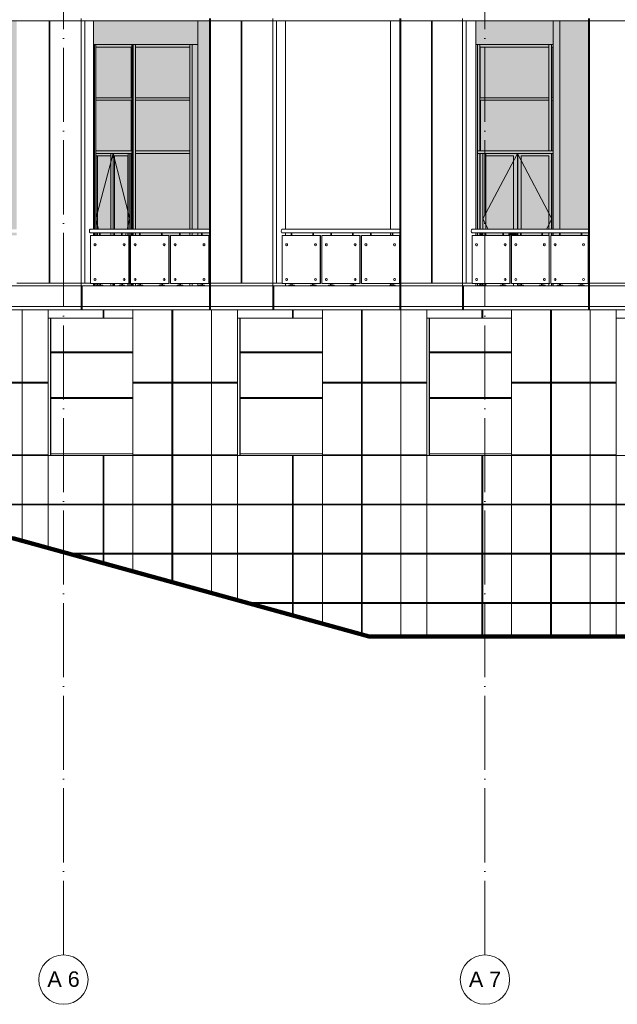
# Model space of a CAD drawing. Header units: millimetres. Extents: x 653421 to 888490, y -587092 to -202040.
# Tile 29 of 63: x 801167 to 812794, y -340747 to -321601. Entities that reach past the tile are written whole.
import ezdxf

# ---------------------------------------------------------------- set-up
doc = ezdxf.new("R2010")
doc.units = ezdxf.units.MM
doc.header["$LTSCALE"] = 0.05
doc.linetypes.add('ACAD_ISO04W100', pattern=[30, 24, -3, 0, -3])
doc.layers.get('0').update_dxf_attribs({"lineweight": 0})
for name, color, linetype, lineweight in [('001 Axis', 1, 'ACAD_ISO04W100', 13), ('006 Curtain Wall', 7, 'Continuous', 0), ('011 Dimension', 16, 'Continuous', 9)]:
    doc.layers.add(name, color=color, linetype=linetype, lineweight=lineweight)
doc.layers.add('GLASS', color=135, linetype='Continuous')
doc.styles.add('CMP 1-100', font='arial.ttf', dxfattribs={"height": 300})

# ---------------------------------------------------------------- blocks, each defined once
blk = doc.blocks.new('A$C1CAB5E13')
for p, q in [((-2199, 820, 0), (-2202, 820, 0)), ((-2202, 780, 0), (-2199, 780, 0)), ((-1639, 820, 0), (-1642, 820, 0)), ((-1642, 780, 0), (-1639, 780, 0)), ((-1427, 820, 0), (-1430, 820, 0)), ((-1430, 780, 0), (-1427, 780, 0)), ((-868, 820, 0), (-871, 820, 0)), ((-871, 780, 0), (-868, 780, 0)), ((-656, 820, 0), (-660, 820, 0)), ((-660, 780, 0), (-656, 780, 0)), ((-99, 820, 0), (-102, 820, 0)), ((-102, 780, 0), (-99, 780, 0)), ((-2199, 145, 0), (-2202, 145, 0)), ((-2202, 105, 0), (-2199, 105, 0)), ((-1639, 145, 0), (-1642, 145, 0)), ((-1642, 105, 0), (-1639, 105, 0)), ((-1427, 145, 0), (-1430, 145, 0)), ((-1430, 105, 0), (-1427, 105, 0)), ((-868, 145, 0), (-871, 145, 0)), ((-871, 105, 0), (-868, 105, 0)), ((-656, 145, 0), (-660, 145, 0)), ((-660, 105, 0), (-656, 105, 0)), ((-99, 145, 0), (-102, 145, 0)), ((-102, 105, 0), (-99, 105, 0))]:
    blk.add_line(p, q)
at = {"color": 195}
blk.add_lwpolyline([(-2292, 1032), (0, 1032), (0, 1100), (-2292, 1100)], dxfattribs=at)
at = {"lineweight": 0, "elevation": 0}
for points in [[(-2092, 1032), (-2092, 1028), (-2120, 1028), (-2120, 1032), (-2092, 1032)], [(-1668, 1032), (-1668, 1028), (-1697, 1028), (-1697, 1032), (-1668, 1032)], [(-1320, 1032), (-1320, 1028), (-1348, 1028), (-1348, 1032), (-1320, 1032)], [(-897, 1032), (-897, 1028), (-926, 1028), (-926, 1032), (-897, 1032)], [(-549, 1032), (-549, 1028), (-578, 1028), (-578, 1032), (-549, 1032)], [(-127, 1032), (-127, 1028), (-156, 1028), (-156, 1032), (-127, 1032)]]:
    blk.add_lwpolyline(points, close=True, dxfattribs=at)
for points in [[(-2113, 1028), (-2113, 980)], [(-2100, 1028), (-2100, 980)], [(-1690, 1028), (-1690, 980)], [(-1677, 1028), (-1677, 980)], [(-1341, 1028), (-1341, 980)], [(-1328, 1028), (-1328, 980)], [(-918, 1028), (-918, 980)], [(-905, 1028), (-905, 980)], [(-570, 1028), (-570, 980)], [(-557, 1028), (-557, 980)], [(-149, 1028), (-149, 980)], [(-136, 1028), (-136, 980)], [(-2118, 45), (-2118, 10)], [(-2094, 45), (-2094, 10)], [(-1695, 45), (-1695, 10)], [(-1670, 45), (-1670, 10)], [(-1346, 45), (-1346, 10)], [(-1321, 45), (-1321, 10)], [(-924, 45), (-924, 10)], [(-899, 45), (-899, 10)], [(-154, 45), (-154, 10)], [(-129, 45), (-129, 10)]]:
    blk.add_lwpolyline(points, dxfattribs=at)
for points in [[(-2049, 0), (-2162, 0), (-2162, 6, -0.39896), (-2158, 10), (-2054, 10, -0.39896), (-2050, 6), (-2049, 0)], [(-1626, 0), (-1739, 0), (-1739, 6, -0.39896), (-1734, 10), (-1631, 10, -0.39896), (-1626, 6), (-1626, 0)], [(-1277, 0), (-1390, 0), (-1390, 6, -0.39896), (-1385, 10), (-1282, 10, -0.39896), (-1278, 6), (-1277, 0)], [(-855, 0), (-968, 0), (-968, 6, -0.39896), (-963, 10), (-860, 10, -0.39896), (-855, 6), (-855, 0)], [(-85, 0), (-198, 0), (-198, 6, -0.39896), (-193, 10), (-90, 10, -0.39896), (-85, 6), (-85, 0)]]:
    blk.add_lwpolyline(points, format="xyb", close=True, dxfattribs=at)
for centre, major_axis, ratio in [((-2292, 1066, -1), (0, -34.2), 0.430387), ((-2199, 800, 0), (0, 20), 0.857721), ((-1639, 800, 0), (0, 20), 0.857721), ((-1427, 800, 0), (0, 20), 0.857721), ((-868, 800, 0), (0, 20), 0.857721), ((-656, 800, 0), (0, 20), 0.857721), ((-99, 800, 0), (0, 20), 0.857721), ((-2199, 125, 0), (0, 20), 0.857721), ((-1639, 125, 0), (0, 20), 0.857721), ((-1427, 125, 0), (0, 20), 0.857721), ((-868, 125, 0), (0, 20), 0.857721), ((-656, 125, 0), (0, 20), 0.857721), ((-99, 125, 0), (0, 20), 0.857721)]:
    blk.add_ellipse(centre, major_axis=major_axis, ratio=ratio, start_param=3.141593, end_param=6.283185)
for centre in [(-2202, 800, 0), (-1642, 800, 0), (-1430, 800, 0), (-871, 800, 0), (-660, 800, 0), (-102, 800, 0), (-2202, 125, 0), (-1642, 125, 0), (-1430, 125, 0), (-871, 125, 0), (-660, 125, 0), (-102, 125, 0)]:
    blk.add_ellipse(centre, major_axis=(0, -20), ratio=0.874872)
at = {"layer": '011 Dimension', "color": 135, "lineweight": 0}
for points in [[(-2263, 45), (-1547, 45), (-1547, 980), (-2288, 980), (-2288, 45)], [(-1547, 45), (-1543, 45), (-1543, 980), (-1547, 980), (-1547, 45)], [(-776, 980), (-1516, 980), (-1516, 45), (-776, 45), (-776, 980)], [(-776, 980), (-772, 980), (-772, 45), (-776, 45)], [(-7, 980), (-745, 980), (-745, 45), (-7, 45), (-7, 980)], [(-3, 980), (-7, 980), (-7, 45), (-3, 45), (-3, 980)]]:
    blk.add_lwpolyline(points, close=True, dxfattribs=at)
blk = doc.blocks.new('A$C265427DE')
for p, q in [((-2222, 820, 0), (-2225, 820, 0)), ((-2225, 780, 0), (-2222, 780, 0)), ((-1656, 820, 0), (-1660, 820, 0)), ((-1660, 780, 0), (-1656, 780, 0)), ((-1443, 820, 0), (-1446, 820, 0)), ((-1446, 780, 0), (-1443, 780, 0)), ((-879, 820, 0), (-882, 820, 0)), ((-882, 780, 0), (-879, 780, 0)), ((-665, 820, 0), (-668, 820, 0)), ((-668, 780, 0), (-665, 780, 0)), ((-102, 820, 0), (-105, 820, 0)), ((-105, 780, 0), (-102, 780, 0)), ((-2222, 145, 0), (-2225, 145, 0)), ((-2225, 105, 0), (-2222, 105, 0)), ((-1656, 145, 0), (-1660, 145, 0)), ((-1660, 105, 0), (-1656, 105, 0)), ((-1443, 145, 0), (-1446, 145, 0)), ((-1446, 105, 0), (-1443, 105, 0)), ((-879, 145, 0), (-882, 145, 0)), ((-882, 105, 0), (-879, 105, 0)), ((-665, 145, 0), (-668, 145, 0)), ((-668, 105, 0), (-665, 105, 0)), ((-102, 145, 0), (-105, 145, 0)), ((-105, 105, 0), (-102, 105, 0))]:
    blk.add_line(p, q)
at = {"color": 195}
blk.add_lwpolyline([(-2318, 1032), (0, 1032), (0, 1100), (-2318, 1100)], dxfattribs=at)
at = {"lineweight": 0, "elevation": 0}
for points in [[(-2115, 1032), (-2115, 1028), (-2144, 1028), (-2144, 1032), (-2115, 1032)], [(-1688, 1032), (-1688, 1028), (-1716, 1028), (-1716, 1032), (-1688, 1032)], [(-1336, 1032), (-1336, 1028), (-1364, 1028), (-1364, 1032), (-1336, 1032)], [(-910, 1032), (-910, 1028), (-938, 1028), (-938, 1032), (-910, 1032)], [(-558, 1032), (-558, 1028), (-587, 1028), (-587, 1032), (-558, 1032)], [(-133, 1032), (-133, 1028), (-161, 1028), (-161, 1032), (-133, 1032)]]:
    blk.add_lwpolyline(points, close=True, dxfattribs=at)
for points in [[(-2136, 1028), (-2136, 980)], [(-2123, 1028), (-2123, 980)], [(-1709, 1028), (-1709, 980)], [(-1696, 1028), (-1696, 980)], [(-1357, 1028), (-1357, 980)], [(-1344, 1028), (-1344, 980)], [(-931, 1028), (-931, 980)], [(-918, 1028), (-918, 980)], [(-579, 1028), (-579, 980)], [(-566, 1028), (-566, 980)], [(-154, 1028), (-154, 980)], [(-141, 1028), (-141, 980)], [(-2142, 45), (-2142, 10)], [(-2117, 45), (-2117, 10)], [(-1715, 45), (-1715, 10)], [(-1690, 45), (-1690, 10)], [(-1363, 45), (-1363, 10)], [(-1338, 45), (-1338, 10)], [(-936, 45), (-936, 10)], [(-911, 45), (-911, 10)], [(-585, 45), (-585, 10)], [(-560, 45), (-560, 10)], [(-159, 45), (-159, 10)], [(-134, 45), (-134, 10)]]:
    blk.add_lwpolyline(points, dxfattribs=at)
for points in [[(-2073, 0), (-2186, 0), (-2186, 6, -0.39896), (-2181, 10), (-2078, 10, -0.39896), (-2073, 6), (-2073, 0)], [(-1646, 0), (-1759, 0), (-1758, 6, -0.39896), (-1754, 10), (-1651, 10, -0.39896), (-1646, 6), (-1646, 0)], [(-1294, 0), (-1407, 0), (-1406, 6, -0.39896), (-1402, 10), (-1299, 10, -0.39896), (-1294, 6), (-1294, 0)], [(-867, 0), (-980, 0), (-980, 6, -0.39896), (-975, 10), (-872, 10, -0.39896), (-868, 6), (-867, 0)], [(-516, 0), (-629, 0), (-629, 6, -0.39896), (-624, 10), (-521, 10, -0.39896), (-516, 6), (-516, 0)], [(-90, 0), (-203, 0), (-203, 6, -0.39896), (-198, 10), (-95, 10, -0.39896), (-91, 6), (-90, 0)]]:
    blk.add_lwpolyline(points, format="xyb", close=True, dxfattribs=at)
for centre, major_axis, ratio in [((-2318, 1066, 0), (0, -34.2), 0.430387), ((-2222, 800, 0), (0, 20), 0.860108), ((-1656, 800, 0), (0, 20), 0.860108), ((-1443, 800, 0), (0, 20), 0.860108), ((-879, 800, 0), (0, 20), 0.860108), ((-665, 800, 0), (0, 20), 0.860108), ((-102, 800, 0), (0, 20), 0.860108), ((-2222, 125, 0), (0, 20), 0.860108), ((-1656, 125, 0), (0, 20), 0.860108), ((-1443, 125, 0), (0, 20), 0.860108), ((-879, 125, 0), (0, 20), 0.860108), ((-665, 125, 0), (0, 20), 0.860108), ((-102, 125, 0), (0, 20), 0.860108)]:
    blk.add_ellipse(centre, major_axis=major_axis, ratio=ratio, start_param=3.141593, end_param=6.283185)
for centre in [(-2225, 800, 0), (-1660, 800, 0), (-1446, 800, 0), (-882, 800, 0), (-668, 800, 0), (-105, 800, 0), (-2225, 125, 0), (-1660, 125, 0), (-1446, 125, 0), (-882, 125, 0), (-668, 125, 0), (-105, 125, 0)]:
    blk.add_ellipse(centre, major_axis=(0, -20), ratio=0.883087)
at = {"layer": '011 Dimension', "color": 135, "lineweight": 0, "elevation": 0}
for points in [[(-2280, 45), (-1564, 45), (-1564, 980), (-2312, 980), (-2312, 45)], [(-1564, 45), (-1560, 45), (-1560, 980), (-1564, 980), (-1564, 45)], [(-786, 980), (-1533, 980), (-1533, 45), (-786, 45), (-786, 980)], [(-786, 980), (-782, 980), (-782, 45), (-786, 45)], [(-10, 980), (-755, 980), (-755, 45), (-10, 45), (-10, 980)], [(-6, 980), (-10, 980), (-10, 45), (-6, 45), (-6, 980)]]:
    blk.add_lwpolyline(points, close=True, dxfattribs=at)
blk = doc.blocks.new('A$C68B7532D')
for p, q in [((-2175, 820, 0), (-2178, 820, 0)), ((-2178, 780, 0), (-2175, 780, 0)), ((-1620, 820, 0), (-1624, 820, 0)), ((-1624, 780, 0), (-1620, 780, 0)), ((-1411, 820, 0), (-1414, 820, 0)), ((-1414, 780, 0), (-1411, 780, 0)), ((-857, 820, 0), (-860, 820, 0)), ((-860, 780, 0), (-857, 780, 0)), ((-648, 820, 0), (-651, 820, 0)), ((-651, 780, 0), (-648, 780, 0)), ((-95, 820, 0), (-98, 820, 0)), ((-98, 780, 0), (-95, 780, 0)), ((-2175, 145, 0), (-2178, 145, 0)), ((-2178, 105, 0), (-2175, 105, 0)), ((-1620, 145, 0), (-1624, 145, 0)), ((-1624, 105, 0), (-1620, 105, 0)), ((-1411, 145, 0), (-1414, 145, 0)), ((-1414, 105, 0), (-1411, 105, 0)), ((-857, 145, 0), (-860, 145, 0)), ((-860, 105, 0), (-857, 105, 0)), ((-648, 145, 0), (-651, 145, 0)), ((-651, 105, 0), (-648, 105, 0)), ((-95, 145, 0), (-98, 145, 0)), ((-98, 105, 0), (-95, 105, 0))]:
    blk.add_line(p, q)
at = {"color": 195}
blk.add_lwpolyline([(-2265, 1032), (0, 1032), (0, 1100), (-2265, 1100)], dxfattribs=at)
at = {"lineweight": 0, "elevation": 0}
for points in [[(-2068, 1032), (-2068, 1028), (-2096, 1028), (-2096, 1032), (-2068, 1032)], [(-1648, 1032), (-1648, 1028), (-1677, 1028), (-1677, 1032), (-1648, 1032)], [(-1303, 1032), (-1303, 1028), (-1331, 1028), (-1331, 1032), (-1303, 1032)], [(-884, 1032), (-884, 1028), (-913, 1028), (-913, 1032), (-884, 1032)], [(-540, 1032), (-540, 1028), (-568, 1028), (-568, 1032), (-540, 1032)], [(-122, 1032), (-122, 1028), (-151, 1028), (-151, 1032), (-122, 1032)]]:
    blk.add_lwpolyline(points, close=True, dxfattribs=at)
for points in [[(-2089, 1028), (-2089, 980)], [(-2076, 1028), (-2076, 980)], [(-1669, 1028), (-1669, 980)], [(-1656, 1028), (-1656, 980)], [(-1324, 1028), (-1324, 980)], [(-1311, 1028), (-1311, 980)], [(-906, 1028), (-906, 980)], [(-893, 1028), (-893, 980)], [(-561, 1028), (-561, 980)], [(-548, 1028), (-548, 980)], [(-143, 1028), (-143, 980)], [(-130, 1028), (-130, 980)], [(-2094, 45), (-2094, 10)], [(-2069, 45), (-2069, 10)], [(-1675, 45), (-1675, 10)], [(-1650, 45), (-1650, 10)], [(-1330, 45), (-1330, 10)], [(-1305, 45), (-1305, 10)], [(-911, 45), (-911, 10)], [(-886, 45), (-886, 10)], [(-566, 45), (-566, 10)], [(-542, 45), (-542, 10)], [(-149, 45), (-149, 10)], [(-124, 45), (-124, 10)]]:
    blk.add_lwpolyline(points, dxfattribs=at)
for points in [[(-2025, 0), (-2138, 0), (-2138, 6, -0.39896), (-2133, 10), (-2030, 10, -0.39896), (-2026, 6), (-2025, 0)], [(-1606, 0), (-1719, 0), (-1719, 6, -0.39896), (-1714, 10), (-1611, 10, -0.39896), (-1606, 6), (-1606, 0)], [(-1261, 0), (-1374, 0), (-1373, 6, -0.39896), (-1369, 10), (-1266, 10, -0.39896), (-1261, 6), (-1261, 0)], [(-842, 0), (-955, 0), (-955, 6, -0.39896), (-950, 10), (-847, 10, -0.39896), (-842, 6), (-842, 0)], [(-497, 0), (-611, 0), (-610, 6, -0.39896), (-606, 10), (-502, 10, -0.39896), (-498, 6), (-497, 0)], [(-80, 0), (-193, 0), (-193, 6, -0.39896), (-188, 10), (-85, 10, -0.39896), (-80, 6), (-80, 0)]]:
    blk.add_lwpolyline(points, format="xyb", close=True, dxfattribs=at)
for centre, major_axis, ratio in [((-2265, 1066, 0), (0, -34.2), 0.448619), ((-2175, 800, 0), (0, 20), 0.854957), ((-1620, 800, 0), (0, 20), 0.854957), ((-1411, 800, 0), (0, 20), 0.854957), ((-857, 800, 0), (0, 20), 0.854957), ((-648, 800, 0), (0, 20), 0.854957), ((-95, 800, 0), (0, 20), 0.854957), ((-2175, 125, 0), (0, 20), 0.854957), ((-1620, 125, 0), (0, 20), 0.854957), ((-1411, 125, 0), (0, 20), 0.854957), ((-857, 125, 0), (0, 20), 0.854957), ((-648, 125, 0), (0, 20), 0.854957), ((-95, 125, 0), (0, 20), 0.854957)]:
    blk.add_ellipse(centre, major_axis=major_axis, ratio=ratio, start_param=3.141593, end_param=6.283185)
at = {"extrusion": (0, 0, -1)}
for centre in [(-2178, 800, 0), (-1624, 800, 0), (-1414, 800, 0), (-860, 800, 0), (-651, 800, 0), (-98, 800, 0), (-2178, 125, 0), (-1624, 125, 0), (-1414, 125, 0), (-860, 125, 0), (-651, 125, 0), (-98, 125, 0)]:
    blk.add_ellipse(centre, major_axis=(0, -20), ratio=0.86638, dxfattribs=at)
at = {"layer": '011 Dimension', "color": 135, "lineweight": 0}
for points in [[(-2263, 45), (-1529, 45), (-1529, 980), (-2263, 980), (-2263, 45)], [(-1529, 980), (-1529, 45), (-1525, 45), (-1525, 980), (-1529, 980)], [(-766, 45), (-766, 980), (-1498, 980), (-1498, 45), (-755, 45)], [(-766, 980), (-762, 980), (-762, 45), (-766, 45)], [(-4, 45), (-4, 980), (-735, 980), (-735, 45), (-1, 45)], [(-4, 45), (-7, 45), (0, 45), (0, 980), (-4, 980), (-4, 45)]]:
    blk.add_lwpolyline(points, close=True, dxfattribs=at)

msp = doc.modelspace()

# ---------------------------------------------------------------- hatches: boundary and pattern name
at = {"lineweight": 0, "true_color": 0xb5b5b5}
h = msp.add_hatch(dxfattribs=at)
h.set_pattern_fill('AR-SAND', color=253, scale=2, angle=45, style=0)
h.set_pattern_definition([(82.5, (607665.26, -236775.77), (-71.47627, 66.950698), [0, -77.216, 0, -86.36, 0, -82.55]), (52.5, (607665.26, -236775.77), (-37.802186, 164.94657), [0, -41.656, 0, -69.596, 0, -26.67]), (12.5, (607621.08, -236819.95), (111.659965, 112.066462), [0, -25.4, 0, -91.44, 0, -119.38]), (2.5, (607621.08, -236819.95), (76.45622, 139.51016), [0, -12.7, 0, -59.944, 0, -68.58])])
h.paths.add_polyline_path([(804857, -325676), (804857, -321626), (802603, -321626), (802603, -325676)])
h.paths.add_polyline_path([(804857, -325796), (804857, -325744), (802603, -325744), (802603, -325796)])
h.paths.add_polyline_path([(801110, -325676), (801110, -321626), (798827, -321626), (798827, -325676)])
h.paths.add_polyline_path([(801110, -325796), (801110, -325744), (798827, -325744), (798827, -325796)])
h.paths.add_polyline_path([(797330, -325676), (797330, -321626), (795019, -321626), (795019, -325676)])
h.paths.add_polyline_path([(797330, -325796), (797330, -325744), (795019, -325744), (795019, -325796)])
h.paths.add_polyline_path([(793510, -325676), (793510, -321626), (791171, -321626), (791171, -325676)])
h.paths.add_polyline_path([(793510, -325796), (793510, -325744), (791171, -325744), (791171, -325796)])
h.paths.add_polyline_path([(812233, -325676), (812233, -321626), (810040, -321626), (810040, -325676)])
h.paths.add_polyline_path([(812233, -325796), (812233, -325744), (810040, -325744), (810040, -325796)])
h.paths.add_polyline_path([(815869, -325676), (815869, -321626), (813708, -321626), (813708, -325676)])
h.paths.add_polyline_path([(815869, -325796), (815869, -325744), (813708, -325744), (813708, -325796)])
h.paths.add_polyline_path([(819467, -325676), (819467, -321626), (817338, -321626), (817338, -325676)])
h.paths.add_polyline_path([(819467, -325796), (819467, -325744), (817338, -325744), (817338, -325796)])

# ---------------------------------------------------------------- linework, layer by layer
at = {"color": 0}
for p, q in [((787705, -321626), (822633, -321626)), ((802434, -321626), (802434, -326726)), ((802603, -321626), (802603, -325676)), ((806162, -321626), (806162, -326726)), ((806339, -321626), (806339, -325676)), ((809176, -321626), (809176, -326726)), ((809189, -321626), (809189, -326726)), ((809856, -321626), (809856, -326726)), ((810040, -321626), (810040, -325676))]:
    msp.add_line(p, q, dxfattribs=at)
at = {"color": 252}
for p, q in [((802603, -322083), (804631, -322083)), ((802603, -322133), (802626, -322133)), ((802647, -322133), (803350, -322133)), ((803419, -322133), (804480, -322133)), ((810040, -322083), (811543, -322083)), ((810119, -322133), (811460, -322133)), ((811513, -322133), (811543, -322133)), ((802603, -323117), (802626, -323117)), ((802603, -323167), (802626, -323167)), ((802647, -323117), (803350, -323117)), ((802647, -323167), (803350, -323167)), ((803419, -323117), (804480, -323117)), ((803419, -323167), (804480, -323167)), ((810119, -323117), (811460, -323117)), ((810119, -323167), (811460, -323167)), ((811513, -323117), (811543, -323117)), ((811513, -323167), (811543, -323167)), ((802647, -324151), (803350, -324151)), ((802647, -324201), (803350, -324201)), ((802649, -324251), (802943, -324251)), ((802987, -324251), (803277, -324251)), ((803419, -324151), (804480, -324151)), ((803419, -324201), (804480, -324201)), ((810074, -324151), (811543, -324151)), ((810074, -324201), (811543, -324201)), ((810237, -324251), (810774, -324251)), ((810922, -324251), (811460, -324251)), ((810686, -325769), (810684, -325772)), ((810686, -325769), (810684, -325772)), ((810686, -325769), (810684, -325772)), ((810686, -325769), (810684, -325772)), ((810684, -325772), (810687, -325772)), ((810687, -325772), (810684, -325772)), ((810684, -325772), (810684, -325776)), ((810684, -325772), (810684, -325776)), ((810684, -325772), (810687, -325772)), ((810687, -325772), (810684, -325772)), ((810684, -325772), (810684, -325776)), ((810684, -325772), (810684, -325776)), ((810684, -325776), (810687, -325776)), ((810687, -325776), (810684, -325776)), ((810684, -325776), (810684, -325779)), ((810684, -325776), (810684, -325779)), ((810684, -325776), (810687, -325776)), ((810687, -325776), (810684, -325776)), ((810684, -325776), (810684, -325779)), ((810684, -325776), (810684, -325779)), ((810687, -325779), (810684, -325779)), ((810684, -325779), (810686, -325782)), ((810684, -325779), (810687, -325779)), ((810684, -325779), (810686, -325782)), ((810687, -325779), (810684, -325779)), ((810684, -325779), (810686, -325782)), ((810684, -325779), (810687, -325779)), ((810684, -325779), (810686, -325782)), ((810689, -325767), (810686, -325769)), ((810689, -325767), (810686, -325769)), ((810689, -325767), (810686, -325769)), ((810689, -325767), (810686, -325769)), ((810686, -325769), (810689, -325769)), ((810689, -325769), (810686, -325769)), ((810686, -325769), (810689, -325769)), ((810689, -325769), (810686, -325769)), ((810689, -325782), (810686, -325782)), ((810686, -325782), (810689, -325784)), ((810686, -325782), (810689, -325782)), ((810686, -325782), (810689, -325784)), ((810689, -325782), (810686, -325782)), ((810686, -325782), (810689, -325784)), ((810686, -325782), (810689, -325782)), ((810686, -325782), (810689, -325784)), ((810687, -325772), (810689, -325769)), ((810689, -325769), (810687, -325772)), ((810689, -325769), (810687, -325772)), ((810687, -325772), (810689, -325769)), ((810689, -325769), (810687, -325772)), ((810689, -325769), (810687, -325772)), ((810687, -325776), (810687, -325772)), ((810687, -325772), (810696, -325772)), ((810696, -325772), (810687, -325772)), ((810687, -325772), (810687, -325776)), ((810687, -325772), (810687, -325776)), ((810687, -325776), (810687, -325772)), ((810687, -325772), (810696, -325772)), ((810696, -325772), (810687, -325772)), ((810687, -325772), (810687, -325776)), ((810687, -325772), (810687, -325776)), ((810687, -325779), (810687, -325776)), ((810696, -325776), (810687, -325776)), ((810687, -325776), (810687, -325779)), ((810687, -325776), (810696, -325776)), ((810687, -325776), (810687, -325779)), ((810687, -325779), (810687, -325776)), ((810696, -325776), (810687, -325776)), ((810687, -325776), (810687, -325779)), ((810687, -325776), (810696, -325776)), ((810687, -325776), (810687, -325779)), ((810689, -325782), (810687, -325779)), ((810696, -325779), (810687, -325779)), ((810687, -325779), (810689, -325782)), ((810687, -325779), (810696, -325779)), ((810687, -325779), (810689, -325782)), ((810689, -325782), (810687, -325779)), ((810696, -325779), (810687, -325779)), ((810687, -325779), (810689, -325782)), ((810687, -325779), (810696, -325779)), ((810687, -325779), (810689, -325782)), ((810692, -325766), (810689, -325767)), ((810692, -325766), (810689, -325767)), ((810692, -325766), (810689, -325767)), ((810692, -325766), (810689, -325767)), ((810689, -325767), (810691, -325767)), ((810691, -325767), (810689, -325767)), ((810689, -325769), (810691, -325767)), ((810691, -325767), (810689, -325769)), ((810691, -325767), (810689, -325769)), ((810689, -325767), (810691, -325767)), ((810691, -325767), (810689, -325767)), ((810689, -325769), (810691, -325767)), ((810691, -325767), (810689, -325769)), ((810691, -325767), (810689, -325769)), ((810689, -325769), (810697, -325769)), ((810697, -325769), (810689, -325769)), ((810689, -325769), (810697, -325769)), ((810697, -325769), (810689, -325769)), ((810691, -325784), (810689, -325782)), ((810697, -325782), (810689, -325782)), ((810689, -325782), (810691, -325784)), ((810689, -325782), (810697, -325782)), ((810689, -325782), (810691, -325784)), ((810691, -325784), (810689, -325782)), ((810697, -325782), (810689, -325782)), ((810689, -325782), (810691, -325784)), ((810689, -325782), (810697, -325782)), ((810689, -325782), (810691, -325784)), ((810691, -325784), (810689, -325784)), ((810689, -325784), (810692, -325786)), ((810689, -325784), (810691, -325784)), ((810689, -325784), (810692, -325786)), ((810691, -325784), (810689, -325784)), ((810689, -325784), (810692, -325786)), ((810689, -325784), (810691, -325784)), ((810689, -325784), (810692, -325786)), ((810691, -325767), (810694, -325766)), ((810694, -325766), (810691, -325767)), ((810691, -325767), (810694, -325766)), ((810694, -325766), (810691, -325767)), ((810691, -325767), (810699, -325767)), ((810699, -325767), (810691, -325767)), ((810691, -325767), (810699, -325767)), ((810699, -325767), (810691, -325767)), ((810694, -325786), (810691, -325784)), ((810699, -325784), (810691, -325784)), ((810691, -325784), (810694, -325786)), ((810691, -325784), (810699, -325784)), ((810694, -325786), (810691, -325784)), ((810699, -325784), (810691, -325784)), ((810691, -325784), (810694, -325786)), ((810691, -325784), (810699, -325784)), ((810694, -325766), (810692, -325766)), ((810694, -325766), (810692, -325766)), ((810694, -325766), (810692, -325766)), ((810694, -325766), (810692, -325766)), ((810692, -325786), (810694, -325786)), ((810694, -325786), (810692, -325786)), ((810692, -325786), (810694, -325786)), ((810694, -325786), (810692, -325786)), ((810700, -325766), (810694, -325766)), ((810700, -325766), (810694, -325766)), ((810700, -325766), (810694, -325766)), ((810700, -325766), (810694, -325766)), ((810694, -325786), (810700, -325786)), ((810700, -325786), (810694, -325786)), ((810694, -325786), (810700, -325786)), ((810700, -325786), (810694, -325786)), ((810696, -325772), (810697, -325769)), ((810697, -325769), (810696, -325772)), ((810697, -325769), (810696, -325772)), ((810696, -325772), (810697, -325769)), ((810697, -325769), (810696, -325772)), ((810697, -325769), (810696, -325772)), ((810696, -325776), (810696, -325772)), ((810696, -325772), (810708, -325772)), ((810708, -325772), (810696, -325772)), ((810696, -325772), (810696, -325776)), ((810696, -325772), (810696, -325776)), ((810696, -325776), (810696, -325772)), ((810696, -325772), (810708, -325772)), ((810708, -325772), (810696, -325772)), ((810696, -325772), (810696, -325776)), ((810696, -325772), (810696, -325776)), ((810696, -325779), (810696, -325776)), ((810707, -325776), (810696, -325776)), ((810696, -325776), (810696, -325779)), ((810696, -325776), (810707, -325776)), ((810696, -325776), (810696, -325779)), ((810696, -325779), (810696, -325776)), ((810707, -325776), (810696, -325776)), ((810696, -325776), (810696, -325779)), ((810696, -325776), (810707, -325776)), ((810696, -325776), (810696, -325779)), ((810697, -325782), (810696, -325779)), ((810708, -325779), (810696, -325779)), ((810696, -325779), (810697, -325782)), ((810696, -325779), (810708, -325779)), ((810696, -325779), (810697, -325782)), ((810697, -325782), (810696, -325779)), ((810708, -325779), (810696, -325779)), ((810696, -325779), (810697, -325782)), ((810696, -325779), (810708, -325779)), ((810696, -325779), (810697, -325782)), ((810697, -325769), (810699, -325767)), ((810699, -325767), (810697, -325769)), ((810699, -325767), (810697, -325769)), ((810697, -325769), (810699, -325767)), ((810699, -325767), (810697, -325769)), ((810699, -325767), (810697, -325769)), ((810697, -325769), (810708, -325769)), ((810708, -325769), (810697, -325769)), ((810697, -325769), (810708, -325769)), ((810708, -325769), (810697, -325769)), ((810699, -325784), (810697, -325782)), ((810708, -325782), (810697, -325782)), ((810697, -325782), (810699, -325784)), ((810697, -325782), (810708, -325782)), ((810697, -325782), (810699, -325784)), ((810699, -325784), (810697, -325782)), ((810708, -325782), (810697, -325782)), ((810697, -325782), (810699, -325784)), ((810697, -325782), (810708, -325782)), ((810697, -325782), (810699, -325784)), ((810699, -325767), (810700, -325766)), ((810700, -325766), (810699, -325767)), ((810699, -325767), (810700, -325766)), ((810700, -325766), (810699, -325767)), ((810699, -325767), (810708, -325767)), ((810708, -325767), (810699, -325767)), ((810699, -325767), (810708, -325767)), ((810708, -325767), (810699, -325767)), ((810700, -325786), (810699, -325784)), ((810708, -325784), (810699, -325784)), ((810699, -325784), (810700, -325786)), ((810699, -325784), (810708, -325784)), ((810700, -325786), (810699, -325784)), ((810708, -325784), (810699, -325784)), ((810699, -325784), (810700, -325786)), ((810699, -325784), (810708, -325784)), ((810709, -325766), (810700, -325766)), ((810709, -325766), (810700, -325766)), ((810709, -325766), (810700, -325766)), ((810709, -325766), (810700, -325766)), ((810700, -325786), (810709, -325786)), ((810709, -325786), (810700, -325786)), ((810700, -325786), (810709, -325786)), ((810709, -325786), (810700, -325786)), ((810707, -325776), (810708, -325772)), ((810708, -325772), (810707, -325776)), ((810707, -325776), (810708, -325772)), ((810708, -325772), (810707, -325776)), ((810708, -325779), (810707, -325776)), ((810707, -325776), (810790, -325776)), ((810790, -325776), (810707, -325776)), ((810707, -325776), (810708, -325779)), ((810708, -325779), (810707, -325776)), ((810707, -325776), (810708, -325779)), ((810708, -325767), (810709, -325766)), ((810709, -325766), (810708, -325767)), ((810708, -325767), (810709, -325766)), ((810709, -325766), (810708, -325767)), ((810708, -325767), (810789, -325767)), ((810708, -325769), (810708, -325767)), ((810789, -325767), (810708, -325767)), ((810708, -325767), (810708, -325769)), ((810708, -325769), (810708, -325767)), ((810708, -325767), (810708, -325769)), ((810708, -325772), (810708, -325769)), ((810708, -325769), (810790, -325769)), ((810790, -325769), (810708, -325769)), ((810708, -325769), (810708, -325772)), ((810708, -325772), (810708, -325769)), ((810708, -325769), (810708, -325772)), ((810708, -325772), (810790, -325772)), ((810790, -325772), (810708, -325772)), ((810708, -325782), (810708, -325779)), ((810790, -325779), (810708, -325779)), ((810708, -325779), (810708, -325782)), ((810708, -325779), (810790, -325779)), ((810708, -325782), (810708, -325779)), ((810708, -325779), (810708, -325782)), ((810708, -325784), (810708, -325782)), ((810790, -325782), (810708, -325782)), ((810708, -325782), (810708, -325784)), ((810708, -325782), (810790, -325782)), ((810708, -325784), (810708, -325782)), ((810708, -325782), (810708, -325784)), ((810709, -325786), (810708, -325784)), ((810789, -325784), (810708, -325784)), ((810708, -325784), (810709, -325786)), ((810708, -325784), (810789, -325784)), ((810709, -325786), (810708, -325784)), ((810708, -325784), (810709, -325786)), ((810789, -325766), (810709, -325766)), ((810789, -325766), (810709, -325766)), ((810709, -325786), (810789, -325786)), ((810789, -325786), (810709, -325786)), ((810780, -325762), (810779, -325766)), ((810779, -325766), (810780, -325762)), ((810779, -325766), (810806, -325766)), ((810806, -325786), (810779, -325786)), ((810779, -325786), (810780, -325789)), ((810780, -325789), (810779, -325786)), ((810786, -325755), (810780, -325762)), ((810780, -325762), (810786, -325755)), ((810780, -325789), (810786, -325796)), ((810786, -325796), (810780, -325789)), ((810795, -325750), (810786, -325755)), ((810786, -325755), (810795, -325750)), ((810797, -325766), (810789, -325766)), ((810789, -325766), (810789, -325767)), ((810789, -325767), (810789, -325766)), ((810797, -325766), (810789, -325766)), ((810789, -325767), (810799, -325767)), ((810799, -325767), (810789, -325767)), ((810789, -325767), (810790, -325769)), ((810790, -325769), (810789, -325767)), ((810790, -325782), (810789, -325784)), ((810789, -325784), (810790, -325782)), ((810799, -325784), (810789, -325784)), ((810789, -325784), (810789, -325786)), ((810789, -325786), (810789, -325784)), ((810789, -325784), (810799, -325784)), ((810789, -325786), (810797, -325786)), ((810797, -325786), (810789, -325786)), ((810790, -325769), (810800, -325769)), ((810800, -325769), (810790, -325769)), ((810790, -325769), (810790, -325772)), ((810790, -325772), (810790, -325769)), ((810790, -325772), (810801, -325772)), ((810801, -325772), (810790, -325772)), ((810790, -325772), (810790, -325776)), ((810790, -325776), (810790, -325772)), ((810801, -325776), (810790, -325776)), ((810790, -325776), (810790, -325779)), ((810790, -325776), (810801, -325776)), ((810790, -325779), (810790, -325776)), ((810801, -325779), (810790, -325779)), ((810790, -325779), (810790, -325782)), ((810790, -325779), (810801, -325779)), ((810790, -325782), (810790, -325779)), ((810800, -325782), (810790, -325782)), ((810790, -325782), (810800, -325782)), ((810804, -325749), (810795, -325750)), ((810795, -325750), (810804, -325749)), ((810803, -325766), (810797, -325766)), ((810797, -325766), (810799, -325767)), ((810799, -325767), (810797, -325766)), ((810803, -325766), (810797, -325766)), ((810799, -325784), (810797, -325786)), ((810797, -325786), (810799, -325784)), ((810797, -325786), (810803, -325786)), ((810803, -325786), (810797, -325786)), ((810799, -325767), (810806, -325767)), ((810806, -325767), (810799, -325767)), ((810799, -325767), (810800, -325769)), ((810800, -325769), (810799, -325767)), ((810799, -325767), (810800, -325769)), ((810800, -325782), (810799, -325784)), ((810799, -325784), (810800, -325782)), ((810800, -325782), (810799, -325784)), ((810806, -325784), (810799, -325784)), ((810799, -325784), (810806, -325784)), ((810800, -325769), (810809, -325769)), ((810809, -325769), (810800, -325769)), ((810800, -325769), (810801, -325772)), ((810801, -325772), (810800, -325769)), ((810800, -325769), (810801, -325772)), ((810801, -325779), (810800, -325782)), ((810800, -325782), (810801, -325779)), ((810801, -325779), (810800, -325782)), ((810809, -325782), (810800, -325782)), ((810800, -325782), (810809, -325782)), ((810801, -325772), (810810, -325772)), ((810810, -325772), (810801, -325772)), ((810801, -325772), (810801, -325776)), ((810801, -325776), (810801, -325772)), ((810801, -325772), (810801, -325776)), ((810801, -325776), (810811, -325776)), ((810811, -325776), (810801, -325776)), ((810801, -325776), (810801, -325779)), ((810801, -325779), (810801, -325776)), ((810801, -325776), (810801, -325779)), ((810810, -325779), (810801, -325779)), ((810801, -325779), (810810, -325779)), ((810806, -325766), (810803, -325766)), ((810803, -325766), (810806, -325767)), ((810806, -325767), (810803, -325766)), ((810806, -325766), (810803, -325766)), ((810806, -325784), (810803, -325786)), ((810803, -325786), (810806, -325784)), ((810803, -325786), (810806, -325786)), ((810806, -325786), (810803, -325786)), ((810813, -325750), (810804, -325749)), ((810804, -325749), (810813, -325750)), ((810806, -325766), (810809, -325767)), ((810809, -325767), (810806, -325766)), ((810806, -325766), (810809, -325767)), ((810806, -325767), (810809, -325767)), ((810809, -325767), (810806, -325767)), ((810806, -325767), (810809, -325769)), ((810809, -325769), (810806, -325767)), ((810806, -325767), (810809, -325769)), ((810809, -325782), (810806, -325784)), ((810806, -325784), (810809, -325782)), ((810809, -325782), (810806, -325784)), ((810809, -325784), (810806, -325786)), ((810809, -325784), (810806, -325784)), ((810806, -325786), (810809, -325784)), ((810806, -325784), (810809, -325784)), ((810809, -325784), (810806, -325786)), ((810809, -325767), (810811, -325769)), ((810811, -325769), (810809, -325767)), ((810809, -325767), (810811, -325769)), ((810809, -325769), (810811, -325769)), ((810811, -325769), (810809, -325769)), ((810809, -325769), (810810, -325772)), ((810810, -325772), (810809, -325769)), ((810809, -325769), (810810, -325772)), ((810810, -325779), (810809, -325782)), ((810809, -325782), (810810, -325779)), ((810810, -325779), (810809, -325782)), ((810811, -325782), (810809, -325784)), ((810811, -325782), (810809, -325782)), ((810809, -325784), (810811, -325782)), ((810809, -325782), (810811, -325782)), ((810811, -325782), (810809, -325784)), ((810810, -325772), (810813, -325772)), ((810813, -325772), (810810, -325772)), ((810810, -325772), (810811, -325776)), ((810811, -325776), (810810, -325772)), ((810810, -325772), (810811, -325776)), ((810811, -325776), (810810, -325779)), ((810810, -325779), (810811, -325776)), ((810811, -325776), (810810, -325779)), ((810813, -325779), (810810, -325779)), ((810810, -325779), (810813, -325779)), ((810811, -325769), (810813, -325772)), ((810813, -325772), (810811, -325769)), ((810811, -325769), (810813, -325772)), ((810814, -325776), (810811, -325776)), ((810811, -325776), (810814, -325776)), ((810813, -325779), (810811, -325782)), ((810811, -325782), (810813, -325779)), ((810813, -325779), (810811, -325782)), ((810821, -325755), (810813, -325750)), ((810813, -325750), (810821, -325755)), ((810813, -325772), (810814, -325776)), ((810814, -325776), (810813, -325772)), ((810813, -325772), (810814, -325776)), ((810814, -325776), (810813, -325779)), ((810813, -325779), (810814, -325776)), ((810814, -325776), (810813, -325779)), ((810827, -325762), (810821, -325755)), ((810821, -325755), (810827, -325762)), ((810822, -325796), (810827, -325789)), ((810827, -325789), (810822, -325796)), ((810830, -325771), (810827, -325762)), ((810827, -325762), (810830, -325771)), ((810827, -325789), (810830, -325780)), ((810830, -325780), (810827, -325789)), ((810830, -325780), (810830, -325771)), ((810830, -325771), (810830, -325780))]:
    msp.add_line(p, q, dxfattribs=at)
for p, q in [((802603, -325744), (802603, -325796)), ((806339, -325744), (806339, -325796)), ((810040, -325744), (810040, -325796)), ((787705, -326776), (824494, -326776)), ((801110, -326726), (802545, -326726)), ((802603, -326731), (802603, -326776)), ((804857, -326726), (806275, -326726)), ((806339, -326731), (806339, -326776)), ((808562, -326726), (809970, -326726)), ((810040, -326731), (810040, -326776)), ((812233, -326726), (813632, -326726)), ((777673, -327176), (822633, -327176))]:
    msp.add_line(p, q)
at = {"color": 0}
for points in [[(801741, -321626), (801741, -326726)], [(801754, -321626), (801754, -326726)], [(802364, -321576), (802364, -327241)], [(804857, -321576), (804857, -327241)], [(804877, -321576), (804877, -327241)], [(805477, -321626), (805477, -326726)], [(805491, -321626), (805491, -326726)], [(806091, -321576), (806091, -327241)], [(808562, -321576), (808562, -327241)], [(808581, -321576), (808581, -327241)], [(809784, -321576), (809784, -327241)], [(812233, -321576), (812233, -327241)], [(812250, -321576), (812250, -327241)], [(802386, -326776), (802386, -327241)], [(806112, -326776), (806112, -327241)], [(809800, -326776), (809800, -327241)]]:
    msp.add_lwpolyline(points, dxfattribs=at)
at = {"color": 252}
for points in [[(804631, -321626), (804631, -325676)], [(808384, -321626), (808384, -325676)], [(811543, -321626), (811543, -325676)], [(811677, -321626), (811677, -325676)], [(802609, -322133), (802609, -323117)], [(802626, -322083), (802626, -325676)], [(802647, -322083), (802647, -325676)], [(803333, -322133), (803333, -323117)], [(803350, -322083), (803350, -325676)], [(803371, -322083), (803371, -325676)], [(803376, -322083), (803376, -325676)], [(803419, -322083), (803419, -325676)], [(804480, -322083), (804480, -325676)], [(804524, -322083), (804524, -325676)], [(810074, -322083), (810074, -325676)], [(810119, -322083), (810119, -324151)], [(810128, -322133), (810128, -323117)], [(811460, -322083), (811460, -324151)], [(811513, -322083), (811513, -324151)], [(811522, -322133), (811522, -323117)], [(802609, -323167), (802609, -325676)], [(803333, -323167), (803333, -324151)], [(811522, -323167), (811522, -324151)], [(802649, -324201), (802649, -325676)], [(802701, -325676), (802649, -325476), (802987, -324201)], [(802656, -324251), (802656, -325676)], [(802680, -324251), (802680, -325676)], [(802939, -324251), (802939, -325676)], [(802943, -324201), (802943, -325676)], [(802987, -324201), (802987, -325676)], [(802987, -324201), (803308, -325476), (803259, -325676)], [(802989, -324251), (802989, -325676)], [(803015, -324251), (803015, -325676)], [(803274, -324251), (803274, -325676)], [(803277, -324201), (803277, -325676)], [(803308, -324201), (803308, -325676)], [(803333, -324201), (803333, -325676)], [(810119, -324201), (810119, -325676)], [(810128, -324201), (810128, -325676)], [(810175, -324201), (810175, -325676)], [(810179, -324201), (810179, -325676)], [(810283, -325676), (810179, -325476), (810854, -324201)], [(810237, -324201), (810237, -325676)], [(810238, -324251), (810238, -325676)], [(810774, -324251), (810774, -325676)], [(810854, -324201), (810854, -325676)], [(810854, -324201), (811522, -325476), (811419, -325676)], [(810858, -324201), (810858, -325676)], [(810922, -324251), (810922, -325676)], [(810924, -324251), (810924, -325676)], [(811460, -324251), (811460, -325676)], [(811513, -324201), (811513, -325676)], [(811522, -324201), (811522, -325676)], [(802609, -325744), (802609, -325796)], [(802626, -325744), (802626, -325796)], [(802647, -325744), (802647, -325796)], [(802649, -325744), (802649, -325796)], [(802656, -325744), (802656, -325796)], [(802680, -325744), (802680, -325796)], [(802939, -325744), (802939, -325796)], [(802943, -325744), (802943, -325796)], [(802987, -325744), (802987, -325796)], [(802989, -325744), (802989, -325796)], [(803015, -325744), (803015, -325796)], [(803242, -325744), (803229, -325796)], [(803274, -325744), (803274, -325796)], [(803277, -325744), (803277, -325796)], [(803308, -325744), (803308, -326776)], [(803333, -325744), (803333, -325796)], [(803350, -325744), (803350, -325796)], [(803371, -325744), (803371, -325796)], [(803376, -325744), (803376, -325796)], [(803419, -325744), (803419, -325796)], [(804480, -325744), (804480, -325796)], [(804524, -325744), (804524, -325796)], [(804631, -325744), (804631, -325796)], [(808384, -325744), (808384, -325796)], [(810074, -325744), (810074, -325796)], [(810119, -325744), (810119, -325796)], [(810128, -325744), (810128, -325796)], [(810175, -325744), (810175, -325796)], [(810179, -325744), (810179, -325796)], [(810237, -325744), (810237, -325796)], [(810238, -325744), (810238, -325796)], [(810774, -325744), (810774, -325766)], [(810774, -325786), (810774, -325796)], [(810854, -325744), (810854, -325796)], [(810858, -325744), (810858, -325796)], [(810922, -325748), (810922, -325796)], [(810924, -325748), (810924, -325796)], [(811460, -325744), (811460, -325796)], [(811513, -325744), (811513, -325796)], [(811522, -325744), (811522, -325796)], [(811543, -325744), (811543, -325796)], [(802609, -326731), (802609, -326776)], [(802626, -326731), (802626, -326776)], [(802647, -326731), (802647, -326776)], [(802649, -326731), (802649, -326776)], [(802656, -326731), (802656, -326776)], [(802680, -326731), (802680, -326766)], [(802939, -326731), (802939, -326776)], [(802943, -326731), (802943, -326776)], [(802987, -326776), (802975, -326731)], [(802987, -326731), (802987, -326776)], [(802998, -326731), (802987, -326776)], [(802989, -326731), (802989, -326776)], [(803015, -326731), (803015, -326776)], [(803274, -326731), (803274, -326776)], [(803277, -326731), (803277, -326776)], [(803333, -326731), (803333, -326776)], [(803350, -326731), (803350, -326776)], [(803371, -326731), (803371, -326776)], [(803376, -326731), (803376, -326776)], [(803419, -326731), (803419, -326776)], [(804480, -326731), (804480, -326776)], [(804524, -326731), (804524, -326776)], [(804631, -326731), (804631, -326776)], [(808384, -326731), (808384, -326766)], [(810074, -326731), (810074, -326776)], [(810119, -326731), (810119, -326766)], [(810128, -326731), (810128, -326766)], [(810175, -326731), (810175, -326766)], [(810179, -326731), (810179, -326766)], [(810237, -326731), (810237, -326776)], [(810238, -326731), (810238, -326776)], [(810774, -326731), (810774, -326776)], [(810854, -326731), (810854, -326776)], [(810858, -326731), (810858, -326776)], [(811460, -326731), (811460, -326776)], [(811513, -326731), (811513, -326776)], [(811522, -326731), (811522, -326776)], [(811543, -326731), (811543, -326776)]]:
    msp.add_lwpolyline(points, dxfattribs=at)
at = {"lineweight": 100}
msp.add_lwpolyline([(745121, -326851), (756177, -326776), (765613, -326776), (773217, -326861), (775172, -326861), (775172, -327216), (775356, -327216), (775356, -328610), (785841, -330176), (793486, -330516), (801056, -331686), (807965, -333596), (820339, -333596), (820339, -336676), (875763, -336676)], dxfattribs=at)
for points in [[(777395, -327241), (822633, -327241)], [(785883, -327241), (820242, -327241)], [(804129, -332535), (804129, -327241)], [(804144, -332539), (804144, -327241)], [(807814, -333554), (807814, -327241)], [(807829, -333558), (807829, -327241)], [(811497, -333576), (811497, -327241)], [(811512, -333576), (811512, -327241)], [(801719, -327406), (803370, -327406)], [(805404, -327406), (807056, -327406)], [(809088, -327406), (810738, -327406)], [(812771, -327406), (814423, -327406)], [(800459, -328651), (801719, -328651)], [(800459, -328666), (801719, -328666)], [(803370, -328651), (804129, -328651)], [(803370, -328666), (804129, -328666)], [(804144, -328651), (805403, -328651)], [(804144, -328666), (805403, -328666)], [(807056, -328651), (807814, -328651)], [(807056, -328666), (807814, -328666)], [(807829, -328651), (809088, -328651)], [(807829, -328666), (809088, -328666)], [(810738, -328651), (811497, -328651)], [(810738, -328666), (811497, -328666)], [(811512, -328651), (812771, -328651)], [(811512, -328666), (812771, -328666)], [(803370, -330076), (801719, -330076)], [(807056, -330076), (805403, -330076)], [(810738, -330076), (809088, -330076)], [(814423, -330076), (812771, -330076)], [(802792, -331019), (799122, -331019)], [(802807, -331019), (806476, -331019)], [(810161, -331019), (806492, -331019)], [(810175, -331019), (813844, -331019)], [(802792, -331034), (799122, -331034)], [(802807, -331034), (806476, -331034)], [(810161, -331034), (806492, -331034)], [(810175, -331034), (813844, -331034)], [(802792, -331977), (802110, -331977)], [(802807, -331977), (806476, -331977)], [(810161, -331977), (806492, -331977)], [(810175, -331977), (813844, -331977)], [(802792, -331992), (802164, -331992)], [(802807, -331992), (806476, -331992)], [(810161, -331992), (806492, -331992)], [(810175, -331992), (813844, -331992)], [(805576, -332935), (806476, -332935)], [(810161, -332935), (806492, -332935)], [(810175, -332935), (813844, -332935)], [(805630, -332950), (806476, -332950)], [(810161, -332950), (806492, -332950)], [(810175, -332950), (813844, -332950)]]:
    msp.add_lwpolyline(points)
at = {"color": 251}
for points in [[(801213, -327241), (801213, -331729)], [(801719, -327241), (801719, -331869)], [(803370, -327241), (803370, -332326)], [(804898, -327241), (804898, -332748)], [(805403, -327241), (805403, -332888)], [(807056, -327241), (807056, -333344)], [(808583, -327241), (808583, -333596)], [(809088, -327241), (809088, -333596)], [(810738, -327241), (810738, -333596)], [(812266, -327241), (812266, -333596)], [(812771, -327241), (812771, -333596)], [(790061, -330076), (820030, -330076)], [(799686, -330061), (801719, -330061)], [(803370, -330061), (805403, -330061)], [(807056, -330061), (809088, -330061)], [(810738, -330061), (812771, -330061)]]:
    msp.add_lwpolyline(points, dxfattribs=at)
at = {"lineweight": 0}
for points in [[(802792, -327241), (802792, -327406)], [(802807, -327241), (802807, -327406)], [(806476, -327241), (806476, -327406)], [(806491, -327241), (806491, -327406)], [(810161, -327241), (810161, -327406)], [(810176, -327241), (810176, -327406)], [(802792, -330076), (802792, -332166)], [(802807, -330076), (802807, -332170)], [(806476, -330076), (806476, -333184)], [(806491, -330076), (806491, -333188)], [(810161, -330076), (810161, -333576)], [(810176, -330076), (810176, -333576)], [(807965, -333596), (801056, -331686), (793486, -330516), (785841, -330176)], [(820339, -333576), (807893, -333576)]]:
    msp.add_lwpolyline(points, dxfattribs=at)
at = {"layer": '001 Axis', "ltscale": 1200}
for p, q in [((802019, -339787), (802019, -299592)), ((810219, -339787), (810219, -299592))]:
    msp.add_line(p, q, dxfattribs=at)
at = {"layer": '001 Axis', "linetype": 'Continuous'}
for centre in [(802019, -340267), (810219, -340267)]:
    msp.add_circle(centre, 480, dxfattribs=at)
at = {"layer": '006 Curtain Wall', "color": 135}
for points in [[(803370, -330040), (801764, -330040)], [(807056, -330040), (805448, -330040)], [(810738, -330040), (809133, -330040)]]:
    msp.add_lwpolyline(points, dxfattribs=at)
at = {"layer": 'GLASS', "color": 135}
msp.add_lwpolyline([(810128, -323167), (810128, -324151)], dxfattribs=at)
at = {"layer": 'GLASS'}
for points in [[(801764, -327406), (801764, -330076)], [(805448, -327406), (805448, -330076)], [(809133, -327406), (809133, -330076)], [(801764, -328058), (803370, -328058)], [(801764, -328069), (803370, -328069)], [(805448, -328058), (807054, -328058)], [(805448, -328069), (807054, -328069)], [(809133, -328058), (810740, -328058)], [(809133, -328069), (810740, -328069)], [(801764, -328947), (803370, -328947)], [(801764, -328958), (803370, -328958)], [(805448, -328947), (807054, -328947)], [(805448, -328958), (807054, -328958)], [(809133, -328947), (810740, -328947)], [(809133, -328958), (810740, -328958)]]:
    msp.add_lwpolyline(points, dxfattribs=at)

# ---------------------------------------------------------------- block references
for name, p in [('A$C265427DE', (804857, -326776, 11534)), ('A$C1CAB5E13', (808562, -326776, 11534)), ('A$C68B7532D', (812233, -326776, 11535))]:
    msp.add_blockref(name, p)

# ---------------------------------------------------------------- texts
at = {"layer": '001 Axis', "ltscale": 0.1, "char_height": 300, "attachment_point": 5, "rotation": 360, "style": 'CMP 1-100'}
for s, insert in [('A 6', (802021, -340259)), ('A 7', (810221, -340259))]:
    msp.add_mtext(s, dxfattribs=dict(at, insert=insert))

doc.saveas('drawing.dxf')
